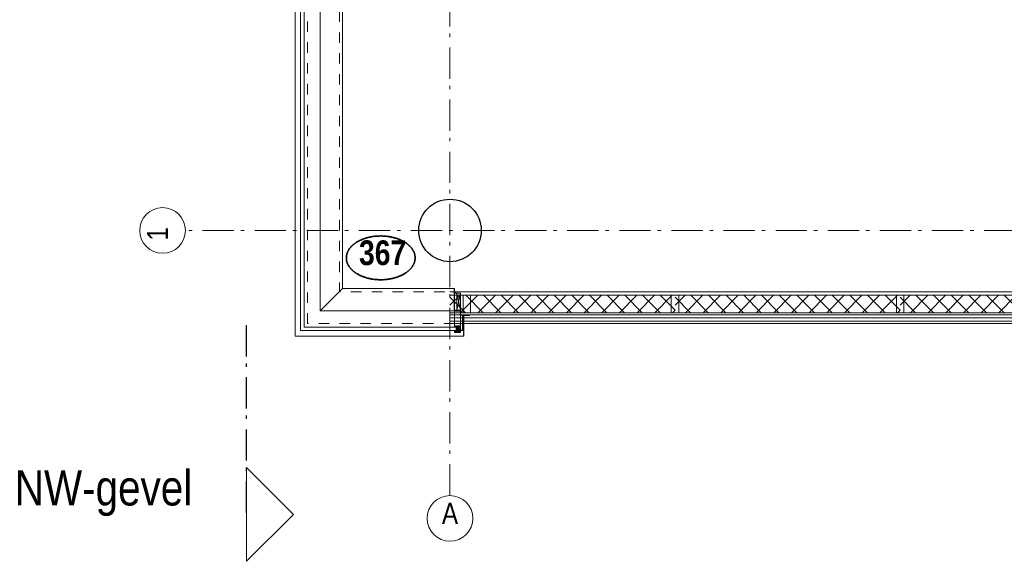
# Model space of a CAD drawing. Header units: millimetres. Extents: x 274611 to 749520, y 175257 to 298905.
# Tile 57 of 251: x 546685 to 554559, y 181406 to 185738. Entities that reach past the tile are written whole.
import ezdxf
from ezdxf.enums import TextEntityAlignment as Align

# ---------------------------------------------------------------- set-up
doc = ezdxf.new("R2010")
doc.units = ezdxf.units.MM
doc.header["$LTSCALE"] = 400
doc.header["$PDMODE"] = 1
doc.header["$PDSIZE"] = 15
doc.linetypes.add('STYLE_01', pattern=[0.416641, 0.208282, -0.208359])
doc.linetypes.add('STYLE_06', pattern=[1.041641, 0.625, -0.208282, 0.069427, -0.138931])
for name, color, linetype, lineweight in [('Binnenkozijnen', 140, 'Continuous', 15), ('Detailaanduiding', 5, 'Continuous', 70), ('mat-beton (ihwg)', 5, 'Continuous', 25), ('mat-lood', 43, 'Continuous', 9), ('mat-multiplex-vert', 140, 'Continuous', 15), ('mat-naaldhout', 140, 'Continuous', 15), ('None', 7, 'Continuous', 9)]:
    doc.layers.add(name, color=color, linetype=linetype, lineweight=lineweight)
doc.styles.add('Arial Narrow', font='ARIALN.TTF', dxfattribs={"height": 222.25})
doc.styles.add('Arial Narrow (bold)', font='ARIALNB.TTF', dxfattribs={"height": 172.861111})
doc.styles.get("Standard").update_dxf_attribs({"font": 'arial.ttf'})

# ---------------------------------------------------------------- blocks, each defined once
blk = doc.blocks.new('*X189')
at = {"layer": 'None', "lineweight": 5}
for p, q in [((22.5, -118.9), (141.4, 0)), ((22.5, -260.3), (162.5, -120.3)), ((22.5, -401.8), (162.5, -261.8)), ((22.5, -543.2), (162.5, -403.2)), ((22.5, -684.6), (162.5, -544.6)), ((22.5, -826), (162.5, -686)), ((22.5, -967.4), (162.5, -827.4)), ((22.5, -1108.9), (162.5, -968.9)), ((22.5, -1250.3), (162.5, -1110.3)), ((22.5, -1391.7), (162.5, -1251.7)), ((22.5, -1533.1), (162.5, -1393.1)), ((22.5, -1674.6), (162.5, -1534.6)), ((38.5, -1800), (162.5, -1676))]:
    blk.add_line(p, q, dxfattribs=at)
at = {"layer": 'None', "lineweight": 13}
for p, q in [((141.4, 0), (162.5, -21.1)), ((22.5, -22.5), (162.5, -162.5)), ((22.5, -163.9), (162.5, -303.9)), ((22.5, -305.3), (162.5, -445.3)), ((22.5, -446.7), (162.5, -586.7)), ((22.5, -588.1), (162.5, -728.1)), ((22.5, -729.5), (162.5, -869.5)), ((22.5, -870.9), (162.5, -1010.9)), ((22.5, -1012.3), (162.5, -1152.3)), ((22.5, -1153.7), (162.5, -1293.7)), ((22.5, -1295.1), (162.5, -1435.1)), ((22.5, -1436.5), (162.5, -1576.5)), ((22.5, -1577.9), (162.5, -1717.9)), ((22.5, -1719.3), (103.2, -1800))]:
    blk.add_line(p, q, dxfattribs=at)
blk = doc.blocks.new('HoutSkeletBouw element 1800mm (2D)')
at = {"layer": 'None', "color": 140, "lineweight": 15}
for p, q in [((-5, -1800), (-5, 0)), ((22.5, -1800), (22.5, 0)), ((162.5, -1800), (162.5, 0)), ((180.5, -1800), (180.5, 0)), ((230, -1800), (230, 0)), ((250, -1800), (250, 0))]:
    blk.add_line(p, q, dxfattribs=at)
at = {"layer": 'None', "color": 140, "linetype": 'Continuous', "lineweight": 15}
for p, q in [((22.5, -1800), (22.5, 0)), ((162.5, -1800), (162.5, 0))]:
    blk.add_line(p, q, dxfattribs=at)
at = {"layer": 'None', "color": 8, "linetype": 'Continuous', "lineweight": 5}
blk.add_line((202.5, 0), (202.5, -1800), dxfattribs=at)
at = {"layer": 'None', "color": 140, "linetype": 'Continuous', "lineweight": 15}
blk.add_lwpolyline([(22.5, 30), (162.5, 30), (162.5, -30), (22.5, -30)], close=True, dxfattribs=at)
at = {"layer": 'None', "color": 140}
blk.add_blockref('*X189', (0, 0), dxfattribs=at)
blk = doc.blocks.new('Kolom O 500')
at = {"layer": 'mat-beton (ihwg)', "lineweight": 25}
blk.add_circle((0, 0), 250, dxfattribs=at)
blk = doc.blocks.new('Detail')
at = {"layer": 'Detailaanduiding', "color": 1, "linetype": 'Continuous', "lineweight": 35}
blk.add_open_spline([(-134.1, 153.9), (-70.3, 177.4), (77, 177.4), (140.9, 153.9), (204.7, 130.5), (241.5, 89.9), (278.4, 49.3), (278.4, 2.4), (278.4, -44.5), (241.5, -85.1), (204.7, -125.7), (140.9, -149.2), (77, -172.6), (-70.3, -172.6), (-134.1, -149.2), (-198, -125.7), (-234.8, -85.1), (-271.6, -44.5), (-271.6, 2.4), (-271.6, 49.3), (-234.8, 89.9), (-198, 130.5), (-134.1, 153.9)], degree=2, knots=[0, 0, 0, 0.097932, 0.195864, 0.195864, 0.280023, 0.280023, 0.347931, 0.347931, 0.415846, 0.415846, 0.5, 0.5, 0.597932, 0.695864, 0.695864, 0.780023, 0.780023, 0.847931, 0.847931, 0.915846, 0.915846, 1, 1, 1], dxfattribs=at)
at = {"layer": 'Detailaanduiding', "style": 'Arial Narrow (bold)'}
blk.add_attdef('Detail', text='', height=197.6, dxfattribs=at).set_placement((-170.2, 142.2), align=Align.TOP_LEFT)
at = {"layer": 'None', "color": 0, "flags": 1}
blk.add_attdef('Fragment', (-271.6, -528.2), '', height=197.6, dxfattribs=at)
blk = doc.blocks.new('*U1371')
at = {"layer": 'None', "color": 8, "linetype": 'Continuous', "lineweight": 5}
for p, q in [((30729.8, -35012.5), (30699.9, -35148.5)), ((30699.9, -35012.5), (30729.8, -35148.5))]:
    blk.add_line(p, q, dxfattribs=at)
blk.add_lwpolyline([(30699.9, -35012.5), (30729.8, -35012.5), (30729.8, -35148.5), (30699.9, -35148.5)], close=True, dxfattribs=at)
blk = doc.blocks.new('*U1372')
at = {"layer": 'None', "color": 8, "linetype": 'Continuous', "lineweight": 5}
for p, q in [((30729.8, -35283), (30709.8, -35310)), ((30709.8, -35283), (30729.8, -35310))]:
    blk.add_line(p, q, dxfattribs=at)
blk.add_lwpolyline([(30709.8, -35283), (30729.8, -35283), (30729.8, -35310), (30709.8, -35310)], close=True, dxfattribs=at)
blk = doc.blocks.new('*U191')
at = {"layer": 'None', "color": 8, "linetype": 'Continuous', "lineweight": 5, "flags": 128}
for points in [[(-111, 25), (-115, 25), (-115, 25), (-115, 23), (-115, 23), (-114, 21), (-114, 21), (-114, 20), (-114, 20), (-114, 20), (-115, 22), (-115, 24), (-115, 24), (-116, 25), (-116, 25), (-116, 24), (-116, 24), (-116, 22), (-115, 20), (-115, 18), (-116, 18), (-116, 18), (-116, 17), (-115, 17), (-115, 16), (-115, 16), (-116, 16), (-116, 15), (-116, 15), (-115, 15), (-115, 14), (-115, 14), (-116, 13), (-116, 13), (-116, 13), (-115, 13), (-111, 13), (-111, 15), (-111, 15), (-111, 15), (-111, 15), (-109, 15), (-109, 15), (-109, 15), (-108, 16), (-107, 17), (-107, 21), (-108, 21), (-109, 23), (-109, 23), (-109, 22), (-111, 22), (-111, 22), (-111, 22), (-111, 23)], [(-110, 21), (-109, 21), (-108, 20), (-108, 17), (-109, 17), (-110, 17), (-111, 17), (-111, 20)]]:
    blk.add_lwpolyline(points, close=True, dxfattribs=at)
blk = doc.blocks.new('*U192')
at = {"layer": 'None', "color": 8, "linetype": 'Continuous', "lineweight": 5, "flags": 128}
for points in [[(-111, -25), (-115, -25), (-115, -25), (-115, -23), (-115, -23), (-114, -21), (-114, -21), (-114, -20), (-114, -20), (-114, -20), (-115, -22), (-115, -24), (-115, -24), (-116, -25), (-116, -25), (-116, -24), (-116, -24), (-116, -22), (-115, -20), (-115, -18), (-116, -18), (-116, -18), (-116, -17), (-115, -17), (-115, -16), (-115, -16), (-116, -16), (-116, -15), (-116, -15), (-115, -15), (-115, -14), (-115, -14), (-116, -13), (-116, -13), (-116, -13), (-115, -13), (-111, -13), (-111, -15), (-111, -15), (-111, -15), (-111, -15), (-109, -15), (-109, -15), (-109, -15), (-108, -16), (-107, -17), (-107, -21), (-108, -21), (-109, -23), (-109, -23), (-109, -22), (-111, -22), (-111, -22), (-111, -22), (-111, -23)], [(-110, -21), (-109, -21), (-108, -20), (-108, -17), (-109, -17), (-110, -17), (-111, -17), (-111, -20)]]:
    blk.add_lwpolyline(points, close=True, dxfattribs=at)
blk = doc.blocks.new('*U193')
at = {"layer": 'None', "color": 8, "linetype": 'Continuous', "lineweight": 5, "flags": 128}
blk.add_lwpolyline([(-146, -23), (-146, -1), (-145, -1), (-144, 0), (-145, 2), (-146, 2), (-146, 24), (-150, 23), (-150, 23), (-150, 23), (-151, 24), (-151, 24), (-153, 23), (-154, 22), (-156, 22), (-156, 21), (-156, 21), (-155, 21), (-149, 21), (-148, 20), (-148, -20), (-149, -20), (-155, -20), (-156, -20), (-156, -21), (-156, -21), (-154, -22), (-153, -22), (-151, -23), (-151, -23), (-150, -22), (-150, -22), (-150, -22)], close=True, dxfattribs=at)
blk = doc.blocks.new('*U194')
at = {"layer": 'None', "color": 8, "linetype": 'Continuous', "lineweight": 5, "flags": 128}
for points in [[(-124, 5), (-141, 5), (-142, 5), (-142, 4), (-142, 3), (-141, 3), (-140, 3), (-140, 3), (-140, 4), (-136, 4), (-135, 3), (-133, 1), (-133, -1), (-135, -3), (-136, -4), (-140, -4), (-140, -3), (-140, -3), (-141, -3), (-142, -3), (-142, -4), (-142, -5), (-141, -5), (-124, -5), (-124, -3), (-123, -2), (-122, -2), (-121, -2), (-119, -2), (-117, -2), (-117, -2), (-117, -2), (-116, -2), (-114, -2), (-113, -2), (-112, -1), (-112, -1), (-111, 0), (-112, 1), (-112, 1), (-113, 2), (-114, 2), (-116, 2), (-117, 2), (-117, 2), (-117, 2), (-119, 2), (-121, 2), (-122, 2), (-123, 2), (-124, 3)], [(-126, -3), (-126, -4), (-129, -4), (-130, -3), (-130, -3), (-129, -3), (-129, -2), (-128, 0), (-129, 2), (-129, 3), (-130, 3), (-129, 4), (-126, 4), (-126, 3), (-126, 1), (-125, 0), (-126, -2)]]:
    blk.add_lwpolyline(points, close=True, dxfattribs=at)
blk.add_lwpolyline([(-123, -1), (-124, 0), (-123, 1), (-121, 1), (-121, 1), (-119, 1), (-117, 1), (-116, 1), (-116, 1), (-115, 1), (-115, 1), (-113, 1), (-112, 0), (-113, -1), (-115, -1), (-115, -1), (-116, -1), (-116, -1), (-117, -1), (-119, -1), (-120, -1), (-120, -1), (-121, -1), (-121, -1), (-123, -1)], dxfattribs=at)
blk = doc.blocks.new('*U195')
at = {"layer": 'None', "color": 8, "linetype": 'Continuous', "lineweight": 5, "flags": 128}
blk.add_lwpolyline([(-146, 25), (-145, 25), (-144, 26), (-144, 27), (-143, 27), (-143, 27), (-143, 27), (-143, 27), (-143, 27), (-143, 27), (-143, 25), (-144, 24), (-144, 23), (-143, 22), (-143, 22), (-143, 22), (-143, 22), (-143, 22), (-144, 21), (-144, 21), (-144, 21), (-144, 21), (-144, 21), (-143, 20), (-143, 20), (-143, 20), (-143, 20), (-143, 20), (-144, 19), (-144, 19), (-144, 19), (-144, 19), (-143, 18), (-143, 18), (-143, 18), (-143, 18), (-143, 17), (-144, 17), (-144, 17), (-144, 16), (-144, 16), (-143, 16), (-143, 16), (-143, 16), (-143, 15), (-143, 15), (-144, 15), (-144, 15), (-144, 14), (-144, 14), (-144, 14), (-143, 14), (-143, 14), (-143, 13), (-143, 13), (-143, 13), (-143, 13), (-144, 11), (-144, 5), (-144, 3), (-143, 3), (-141, 2), (-139, 2), (-139, 2), (-139, 2), (-139, 3), (-139, 3), (-138, 4), (-138, 3), (-135, 1), (-135, 0), (-135, -1), (-138, -3), (-138, -4), (-139, -3), (-139, -3), (-139, -2), (-139, -2), (-139, -2), (-141, -2), (-143, -3), (-144, -3), (-144, -5), (-144, -11), (-143, -13), (-143, -13), (-143, -13), (-143, -13), (-143, -14), (-143, -14), (-144, -14), (-144, -14), (-144, -14), (-144, -15), (-143, -15), (-143, -15), (-143, -16), (-143, -16), (-143, -16), (-144, -16), (-144, -16), (-144, -17), (-144, -17), (-143, -17), (-143, -18), (-143, -18), (-143, -18), (-143, -18), (-144, -19), (-144, -19), (-144, -19), (-144, -19), (-144, -19), (-143, -20), (-143, -20), (-143, -20), (-143, -20), (-143, -20), (-144, -21), (-144, -21), (-144, -21), (-144, -21), (-144, -21), (-143, -22), (-143, -22), (-143, -22), (-143, -22), (-143, -22), (-144, -23), (-144, -23), (-143, -25), (-143, -27), (-143, -27), (-143, -27), (-143, -27), (-143, -27), (-143, -27), (-144, -27), (-144, -26), (-146, -25), (-146, -2), (-146, -2), (-145, -1), (-144, 0), (-145, 1), (-146, 2), (-146, 2), (-146, 25)], dxfattribs=at)
blk.add_lwpolyline([(-137, -1), (-136, 0), (-137, 1), (-141, 1), (-142, 0), (-141, -1)], close=True, dxfattribs=at)
blk = doc.blocks.new('dorpel 85')
at = {"layer": 'None', "color": 8, "linetype": 'Continuous', "lineweight": 5}
blk.add_lwpolyline([(-152, 24), (-151, 24), (-150, 23), (-146, 24), (-146, 25), (-157, 25), (-158, 25), (-158, 24), (-158, -2.2), (-158, -17), (-158, -18), (-158, -24), (-158, -25), (-153, -25), (-151, -25), (-146, -25), (-146, -24), (-150, -23), (-150, -24), (-153, -24), (-157, -24), (-157, -18), (-157, -17), (-157, 23), (-157, 24)], close=True, dxfattribs=at)
at = {"layer": 'None', "color": 8, "linetype": 'Continuous', "lineweight": 5, "flags": 128}
blk.add_lwpolyline([(14, -24), (14, 24), (13, 25), (12, 25), (-111, 25), (-111, 23), (-110, 22), (-110, 22), (-110, 24), (-107, 24), (-107, 19), (-107, 19), (-107, 19), (-107, 14), (-110, 14), (-110, 15), (-110, 15), (-111, 15), (-111, 11), (-110, 11), (-110, 12), (-108, 12), (-108, 7), (-108, 5), (-109, 5), (-122, 5), (-124, 4), (-123, 3), (-122, 2), (-121, 2), (-121, 3), (-120, 2), (-119, 2), (-119, 3), (-119, 2), (-117, 2), (-117, 3), (-117, 2), (-116, 2), (-115, 3), (-115, 2), (-114, 2), (-114, 3), (-113, 2), (-112, 2), (-112, 3), (-111, 2), (-110, 2), (-110, 3), (-110, 2), (-110, 2), (-108, 1), (-107, 0), (-108, -1), (-110, -2), (-111, -2), (-111, -2), (-111, -2), (-112, -2), (-113, -2), (-113, -2), (-114, -2), (-114, -2), (-115, -2), (-116, -2), (-116, -2), (-117, -2), (-118, -2), (-118, -2), (-118, -2), (-120, -2), (-120, -2), (-120, -2), (-121, -2), (-122, -2), (-122, -2), (-124, -4), (-124, -4), (-122, -5), (-109, -5), (-108, -5), (-108, -6), (-108, -12), (-110, -12), (-110, -11), (-111, -11), (-111, -14), (-110, -15), (-110, -15), (-110, -14), (-107, -14), (-107, -18), (-107, -19), (-107, -19), (-107, -23), (-110, -23), (-110, -22), (-110, -22), (-111, -23), (-111, -25), (12, -25), (13, -25), (14, -24)], dxfattribs=at)
blk.add_lwpolyline([(12, -23), (-105, -23), (-105, 23), (12, 23), (12, 5), (12, 5), (12, -5), (12, -5)], close=True, dxfattribs=at)
at = {"layer": 'None', "color": 3}
for name in ['*U193', '*U195', '*U194', '*U191', '*U192']:
    blk.add_blockref(name, (0, 0), dxfattribs=at)
blk = doc.blocks.new('*U1397')
at = {"layer": 'mat-lood', "lineweight": 9}
blk.add_lwpolyline([(30681.9, -35000), (30690.9, -35000), (30690.9, -35012.5), (30681.9, -35012.5)], close=True, dxfattribs=at)
at = {"layer": 'mat-multiplex-vert', "lineweight": 15}
blk.add_lwpolyline([(30729.8, -35027.5), (30750.7, -35027.5), (30750.7, -35167.5), (30729.8, -35167.5)], close=True, dxfattribs=at)
at = {"layer": 'mat-naaldhout', "color": 140, "linetype": 'Continuous', "lineweight": 15}
blk.add_lwpolyline([(30810.7, -35027.5), (30810.7, -35167.5), (30750.7, -35167.5), (30750.7, -35027.5)], close=True, dxfattribs=at)
at = {"layer": 'None', "color": 8, "linetype": 'Continuous', "lineweight": 5}
for p, q in [((29608.6, -35153), (29608.6, -29134.9)), ((29786.6, -34975), (29608.6, -35153)), ((30679.9, -34975), (30619.6, -34975)), ((29608.6, -35153), (30619.6, -35153)), ((30679.8, -35153), (30619.6, -35153))]:
    blk.add_line(p, q, dxfattribs=at)
at = {"layer": 'None', "color": 43, "linetype": 'Continuous', "lineweight": 9}
blk.add_line((30619.6, -35355), (30753.1, -35355), dxfattribs=at)
blk.add_lwpolyline([(30619.6, -35355), (29786.6, -35355), (29406.6, -35355), (29406.6, -29059.7), (29786.6, -29059.7), (29786.6, -34975), (30619.6, -34975)], dxfattribs=at)
at = {"layer": 'None', "color": 8, "linetype": 'STYLE_01', "lineweight": 5, "flags": 128}
for points in [[(29506.6, -35255), (29506.6, -29135), (29761.6, -29135), (29761.6, -35000), (30679.9, -35000)], [(30679.9, -35255), (29506.6, -35255)]]:
    blk.add_lwpolyline(points, dxfattribs=at)
at = {"layer": 'None', "color": 140, "linetype": 'Continuous', "lineweight": 15}
for points in [[(29478.6, -35283), (30694.8, -35283), (30694.8, -35310), (29451.6, -35310), (29451.6, -32723), (29478.6, -32723)], [(30681.9, -35012.5), (30699.9, -35012.5), (30699.9, -35148.5), (30681.9, -35148.5)], [(30756.1, -35355), (30756.1, -35190.3), (30803.1, -35190.3), (30803.1, -35187.3), (30753.1, -35187.3), (30753.1, -35355)], [(30709.8, -35308.5), (30744.8, -35308.5), (30744.8, -35310), (30709.8, -35310)]]:
    blk.add_lwpolyline(points, close=True, dxfattribs=at)
at = {"layer": 'None', "color": 43, "linetype": 'Continuous', "lineweight": 9}
blk.add_lwpolyline([(30681.9, -35151), (30727.9, -35151), (30727.9, -35153), (30679.9, -35153), (30679.9, -34975), (30681.9, -34975)], close=True, dxfattribs=at)
at = {"layer": 'None', "lineweight": 9}
blk.add_lwpolyline([(30729.8, -35308.5), (30744.8, -35308.5), (30744.8, -35187.1), (30729.8, -35187.1)], close=True, dxfattribs=at)
at = {"layer": 'None', "color": 43, "linetype": 'Continuous', "lineweight": 5}
blk.add_point((30646.1, -34510), dxfattribs=at)
at = {"layer": 'None', "color": 7}
for name in ['*U1371', '*U1372']:
    blk.add_blockref(name, (0, 0), dxfattribs=at)
at = {"layer": 'None', "color": 7, "rotation": 90}
blk.add_blockref('dorpel 85', (30705.8, -35167), dxfattribs=at)
blk = doc.blocks.new('*U1653')
at = {"layer": 'None', "color": 43, "linetype": 'Continuous', "lineweight": 9}
blk.add_circle((28347.5, -34510), 182.6, dxfattribs=at)
at = {"layer": 'None', "color": 43, "insert": (28222.6, -34590.5), "char_height": 169.3, "width": 160.91, "attachment_point": 1, "rotation": 90, "style": 'Arial Narrow'}
blk.add_mtext('1', dxfattribs=at)
blk = doc.blocks.new('*U1654')
at = {"layer": 'None', "color": 43, "linetype": 'Continuous', "lineweight": 9}
blk.add_circle((30646.1, -36812.6), 182.6, dxfattribs=at)
at = {"layer": 'None', "color": 43, "insert": (30646.1, -36687.7), "char_height": 169.3, "width": 160.91, "attachment_point": 2, "style": 'Arial Narrow'}
blk.add_mtext('A', dxfattribs=at)

msp = doc.modelspace()

# ---------------------------------------------------------------- linework, layer by layer
at = {"layer": 'None', "color": 43, "linetype": 'STYLE_06', "lineweight": 9}
for p, q in [((550126.28099, 181932.18879), (550126.28099, 214177.82265)), ((581730.22162, 184052.18879), (548010.32099, 184052.18879))]:
    msp.add_line(p, q, dxfattribs=at)
at = {"layer": 'None', "color": 92, "linetype": 'STYLE_06', "lineweight": 25}
msp.add_line((548499.32094, 181795.00129), (548499.32094, 183295.00129), dxfattribs=at)
at = {"layer": 'None', "color": 140, "linetype": 'Continuous', "lineweight": 15, "flags": 128}
msp.add_lwpolyline([(548499.32094, 181406.29122), (548499.32094, 182156.29122), (548874.32094, 181781.29122)], close=True, dxfattribs=at)

# ---------------------------------------------------------------- block references
at = {"layer": 'Detailaanduiding', "color": 7}
msp.add_blockref('Detail', (549568.92491, 183830.47656), dxfattribs=at).add_auto_attribs({'Detail': '367'})
at = {"layer": 'None', "color": 7}
for name, p in [('*U1653', (519480.22162, 218562.18879)), ('*U1397', (519480.22162, 218562.18879)), ('Kolom O 500', (550126.28099, 184052.18879)), ('*U1654', (519480.22162, 218562.18879))]:
    msp.add_blockref(name, p, dxfattribs=at)
at = {"layer": 'None', "color": 7, "rotation": 270}
for p in [(551926.28099, 183557.18879), (553726.28099, 183557.18879), (555526.28099, 183557.18879)]:
    msp.add_blockref('HoutSkeletBouw element 1800mm (2D)', p, dxfattribs=at)

# ---------------------------------------------------------------- texts
at = {"layer": 'Binnenkozijnen', "color": 1, "insert": (546646.21937, 182134.85571), "char_height": 282.222222, "attachment_point": 1, "style": 'Arial Narrow'}
msp.add_mtext('NW-gevel', dxfattribs=at)

doc.saveas('drawing.dxf')
